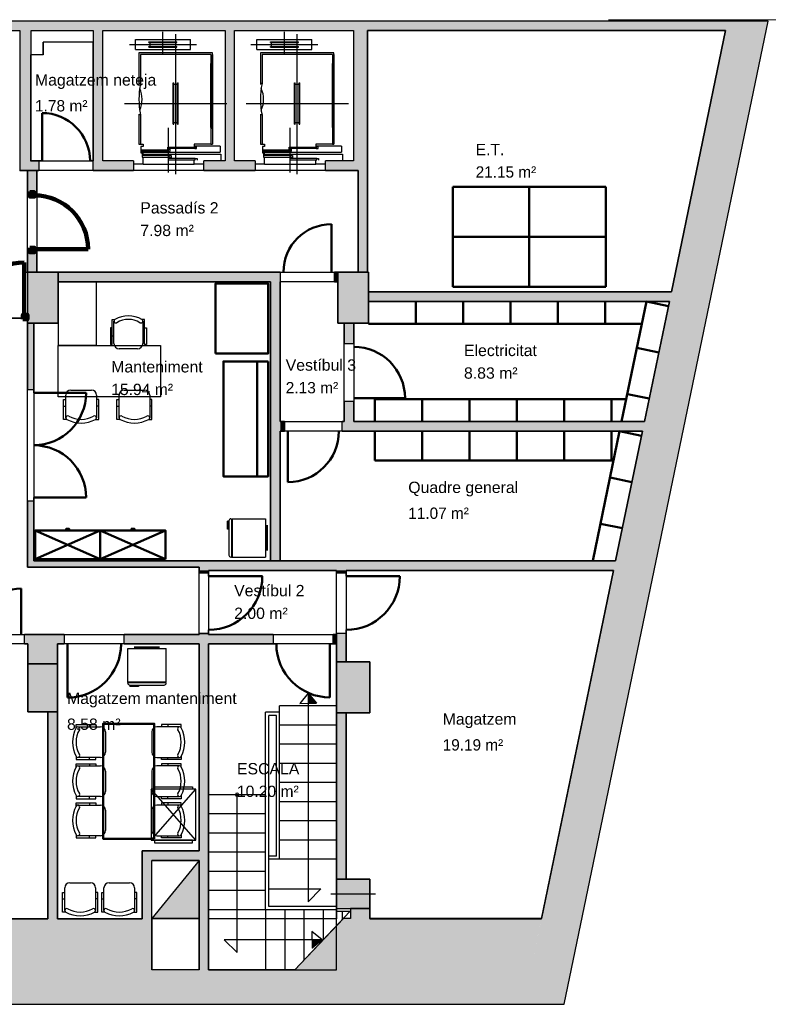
# Model space of a CAD drawing. Header units: metres. Extents: x -1 to 438, y -6 to 31.
# Tile 5 of 6: x 416 to 427, y 13 to 28. Entities that reach past the tile are written whole.
import ezdxf

# ---------------------------------------------------------------- set-up
doc = ezdxf.new("R2010")
doc.units = ezdxf.units.M
doc.linetypes.add('CONTINUA', pattern=[0])
doc.linetypes.add('VERDECKT', pattern=[9.525, 6.35, -3.175])
for name, color, linetype, lineweight in [('3D PS-1 MUR', 7, 'CONTINUA', 25), ('3D PS-1 MUR NOU', 7, 'CONTINUA', 25), ('3D PS-1 PILAR', 7, 'CONTINUA', 25), ('PS-1  LOCALS', 7, 'CONTINUA', 25), ('PS-1 ESCALES 2D', 7, 'CONTINUA', 25), ('PS-1 MOBLES', 7, 'CONTINUA', 25)]:
    doc.layers.add(name, color=color, linetype=linetype, lineweight=lineweight)
doc.styles.add('ARIAL', font='arial.ttf')

# ---------------------------------------------------------------- blocks, each defined once
blk = doc.blocks.new('OBJETO_COMPLEJO_1')
at = {"layer": 'PS-1 ESCALES 2D', "color": 7, "lineweight": 25, "transparency": 33554687}
for start, end in [(90, 270), (270, 90)]:
    blk.add_arc((419.176, 16.121), 0.025, start, end, dxfattribs=at)

msp = doc.modelspace()

# ---------------------------------------------------------------- hatches: boundary and pattern name
at = {"layer": '3D PS-1 MUR', "linetype": 'CONTINUA', "lineweight": 18, "true_color": 0xa0a0a0, "transparency": 33554687}
for points in [[(426.846, 28.23), (403.259, 28.23), (403.259, 28.08), (426.815, 28.08)], [(424.29, 12.841), (427.479, 28.23), (426.846, 28.23), (425.095, 19.781), (425.095, 19.781), (425.064, 19.631), (425.064, 19.631), (423.657, 12.841)], [(415.777, 28.08), (415.777, 26.041), (415.957, 26.041), (415.957, 28.08)], [(417.076, 26.041), (417.076, 28.08), (416.926, 28.08), (416.926, 26.041)], [(419.137, 26.041), (419.137, 28.08), (418.987, 28.08), (418.987, 26.041)], [(421.217, 26.041), (421.217, 28.08), (420.997, 28.08), (420.997, 26.041)], [(416.076, 25.891), (416.076, 26.041), (415.777, 26.041), (415.777, 25.891)], [(416.926, 25.891), (417.556, 25.891), (417.556, 26.041), (416.926, 26.041)], [(418.656, 25.891), (419.458, 25.891), (419.458, 26.041), (418.656, 26.041)], [(420.557, 25.891), (421.217, 25.891), (421.217, 26.041), (420.557, 26.041)], [(421.217, 24.301), (421.217, 25.891), (421.067, 25.891), (421.067, 24.301)], [(419.851, 24.301), (416.376, 24.301), (416.376, 24.151), (419.851, 24.151)], [(420.751, 24.301), (420.701, 24.301), (420.701, 24.151), (420.751, 24.151)], [(419.851, 19.781), (419.851, 24.151), (419.701, 24.151), (419.701, 19.781)], [(421.231, 23.841), (425.936, 23.841), (425.967, 23.991), (421.231, 23.991)], [(415.996, 22.46), (415.996, 23.501), (415.896, 23.501), (415.896, 22.46)], [(420.852, 23.501), (420.852, 23.18), (421.002, 23.18), (421.002, 23.501)], [(421.002, 21.961), (421.002, 22.28), (420.852, 22.28), (420.852, 21.961)], [(419.851, 21.811), (419.919, 21.811), (419.919, 21.961), (419.851, 21.961)], [(425.547, 21.961), (420.818, 21.961), (420.818, 21.811), (425.516, 21.811)], [(415.996, 19.681), (415.996, 20.721), (415.896, 20.721), (415.896, 19.681)], [(418.582, 19.781), (415.996, 19.781), (415.996, 19.681), (418.582, 19.681)], [(425.095, 19.781), (418.582, 19.781), (418.582, 19.631), (425.064, 19.631)], [(418.581, 19.631), (418.581, 19.59), (418.731, 19.59), (418.731, 19.631)], [(420.731, 19.631), (420.731, 19.591), (420.881, 19.591), (420.881, 19.631)], [(418.731, 18.651), (418.581, 18.651), (418.581, 18.631), (418.731, 18.631)], [(420.731, 18.481), (420.731, 18.201), (420.881, 18.201), (420.881, 18.651), (420.731, 18.651), (420.731, 18.631), (420.746, 18.631), (420.746, 18.481)], [(416.472, 18.631), (415.851, 18.631), (415.851, 18.481), (416.472, 18.481)], [(419.739, 18.631), (417.412, 18.631), (417.412, 18.481), (419.739, 18.481)], [(420.746, 18.631), (420.677, 18.631), (420.677, 18.481), (420.746, 18.481)], [(416.366, 18.17), (416.366, 18.481), (415.906, 18.481), (415.906, 18.17)], [(418.581, 18.481), (418.581, 13.381), (418.731, 13.381), (418.731, 18.481)], [(416.366, 14.181), (416.366, 17.42), (416.216, 17.42), (416.216, 14.181)], [(420.731, 17.401), (420.731, 14.801), (420.881, 14.801), (420.881, 17.401)], [(418.581, 15.241), (417.691, 15.241), (417.691, 15.091), (418.581, 15.091)], [(417.691, 15.091), (417.691, 13.381), (417.841, 13.381), (417.841, 15.091)], [(420.951, 14.341), (420.951, 14.185), (421.251, 14.185), (421.251, 14.341)], [(400.756, 12.841), (417.691, 12.841), (417.691, 14.181), (400.756, 14.181)], [(420.079, 13.381), (423.769, 13.381), (423.935, 14.185), (420.838, 14.185)], [(417.691, 12.841), (423.657, 12.841), (423.769, 13.381), (417.691, 13.381)]]:
    msp.add_hatch(color=253, dxfattribs=at).paths.add_polyline_path(points)
at = {"layer": '3D PS-1 MUR NOU', "linetype": 'CONTINUA', "lineweight": 18, "transparency": 33554687}
for points in [[(415.896, 25.891), (415.896, 25.552), (416.046, 25.552), (416.046, 25.891)], [(416.046, 24.301), (416.046, 24.612), (415.896, 24.612), (415.896, 24.301)]]:
    msp.add_hatch(color=220, dxfattribs=at).paths.add_polyline_path(points)
at = {"layer": '3D PS-1 PILAR', "linetype": 'CONTINUA', "lineweight": 18, "transparency": 33554687}
for points in [[(415.896, 23.501), (416.376, 23.501), (416.376, 24.301), (415.896, 24.301)], [(420.751, 23.501), (421.231, 23.501), (421.231, 24.301), (420.751, 24.301)], [(420.731, 17.401), (421.251, 17.401), (421.251, 18.201), (420.731, 18.201)], [(415.906, 17.42), (416.366, 17.42), (416.366, 18.17), (415.906, 18.17)], [(420.731, 14.341), (421.251, 14.341), (421.251, 14.801), (420.731, 14.801)]]:
    msp.add_hatch(color=9, dxfattribs=at).paths.add_polyline_path(points)
at = {"layer": 'PS-1 ESCALES 2D', "lineweight": 25, "transparency": 33554687}
msp.add_hatch(color=9, dxfattribs=at).paths.add_polyline_path([(418.581, 14.184), (418.581, 15.091), (417.843, 14.184)])

# ---------------------------------------------------------------- linework, layer by layer
at = {"layer": '3D PS-1 MUR', "color": 7, "linetype": 'CONTINUA', "lineweight": 25, "transparency": 33554687}
for p, q in [((426.846, 28.23), (403.259, 28.23)), ((424.29, 12.841), (427.479, 28.23)), ((427.479, 28.23), (426.846, 28.23)), ((408.093, 28.08), (415.777, 28.08)), ((415.777, 28.08), (415.777, 26.041)), ((415.957, 26.041), (415.957, 28.08)), ((415.957, 28.08), (416.926, 28.08)), ((416.926, 28.08), (416.926, 26.041)), ((417.076, 26.041), (417.076, 28.08)), ((417.076, 28.08), (418.987, 28.08)), ((418.987, 28.08), (418.987, 26.041)), ((419.137, 26.041), (419.137, 28.08)), ((419.137, 28.08), (420.997, 28.08)), ((420.997, 28.08), (420.997, 26.041)), ((421.217, 28.08), (426.815, 28.08)), ((421.217, 26.041), (421.217, 28.08)), ((426.815, 28.08), (425.967, 23.991)), ((415.777, 26.041), (415.777, 25.891)), ((415.777, 25.891), (416.076, 25.891)), ((416.076, 26.041), (415.957, 26.041)), ((416.076, 26.041), (416.076, 25.891)), ((416.126, 26.041), (416.076, 26.041)), ((416.926, 26.041), (416.876, 26.041)), ((416.926, 25.891), (416.926, 26.041)), ((416.926, 25.891), (417.556, 25.891)), ((417.556, 26.041), (417.076, 26.041)), ((417.556, 26.041), (417.556, 25.891)), ((418.656, 25.891), (418.656, 26.041)), ((418.987, 26.041), (418.656, 26.041)), ((418.656, 25.891), (419.458, 25.891)), ((419.458, 26.041), (419.137, 26.041)), ((419.458, 26.041), (419.458, 25.891)), ((420.557, 25.891), (420.557, 26.041)), ((420.997, 26.041), (420.557, 26.041)), ((420.557, 25.891), (421.067, 25.891)), ((421.067, 25.891), (421.067, 24.301)), ((421.217, 25.891), (421.217, 26.041)), ((421.217, 24.301), (421.217, 25.891)), ((419.851, 24.301), (416.376, 24.301)), ((416.376, 24.301), (416.376, 24.151)), ((419.851, 24.301), (419.851, 24.151)), ((419.851, 24.301), (419.901, 24.301)), ((420.651, 24.301), (420.701, 24.301)), ((420.701, 24.151), (420.701, 24.301)), ((420.751, 24.301), (420.701, 24.301)), ((420.751, 24.151), (420.751, 24.301)), ((421.067, 24.301), (421.217, 24.301)), ((416.376, 24.151), (419.701, 24.151)), ((419.701, 24.151), (419.701, 19.781)), ((419.851, 21.961), (419.851, 24.151)), ((420.701, 24.151), (420.751, 24.151)), ((425.967, 23.991), (421.231, 23.991)), ((421.231, 23.991), (421.231, 23.841)), ((421.231, 23.841), (425.936, 23.841)), ((425.936, 23.841), (425.547, 21.961)), ((415.996, 23.501), (415.896, 23.501)), ((415.896, 23.501), (415.896, 22.46)), ((415.996, 22.46), (415.996, 23.501)), ((420.852, 23.501), (420.852, 23.18)), ((421.002, 23.501), (420.852, 23.501)), ((421.002, 23.18), (421.002, 23.501)), ((421.002, 23.18), (420.852, 23.18)), ((421.002, 23.18), (421.002, 23.13)), ((415.996, 22.46), (415.896, 22.46)), ((415.996, 22.41), (415.996, 22.46)), ((420.852, 22.28), (421.002, 22.28)), ((420.852, 22.28), (420.852, 21.961)), ((421.002, 22.33), (421.002, 22.28)), ((421.002, 21.961), (421.002, 22.28)), ((419.919, 21.961), (419.851, 21.961)), ((419.919, 21.961), (419.919, 21.811)), ((420.818, 21.811), (420.818, 21.961)), ((420.852, 21.961), (420.818, 21.961)), ((425.547, 21.961), (421.002, 21.961)), ((419.851, 21.811), (419.919, 21.811)), ((419.851, 19.781), (419.851, 21.811)), ((419.969, 21.811), (419.919, 21.811)), ((420.818, 21.811), (420.768, 21.811)), ((420.818, 21.811), (425.516, 21.811)), ((425.516, 21.811), (425.095, 19.781)), ((415.996, 21.59), (415.996, 21.591)), ((415.896, 20.721), (415.996, 20.721)), ((415.896, 20.721), (415.896, 19.681)), ((415.996, 20.721), (415.996, 20.771)), ((415.996, 19.781), (415.996, 20.721)), ((418.582, 19.781), (415.996, 19.781)), ((425.095, 19.781), (418.582, 19.781)), ((419.701, 19.781), (419.851, 19.781)), ((415.896, 19.681), (415.996, 19.681)), ((415.996, 19.681), (418.582, 19.681)), ((418.581, 19.631), (418.581, 19.59)), ((418.582, 19.631), (418.581, 19.631)), ((418.731, 19.59), (418.581, 19.59)), ((418.582, 19.681), (418.582, 19.631)), ((418.731, 19.631), (420.731, 19.631)), ((418.731, 19.59), (418.731, 19.631)), ((418.731, 19.54), (418.731, 19.59)), ((420.731, 19.631), (420.731, 19.591)), ((420.881, 19.591), (420.731, 19.591)), ((420.881, 19.631), (425.064, 19.631)), ((420.881, 19.591), (420.881, 19.631)), ((420.881, 19.541), (420.881, 19.591)), ((425.064, 19.631), (423.935, 14.185)), ((418.581, 18.651), (418.731, 18.651)), ((418.581, 18.651), (418.581, 18.631)), ((418.731, 18.651), (418.731, 18.701)), ((418.731, 18.631), (418.731, 18.651)), ((420.731, 18.651), (420.881, 18.651)), ((420.731, 18.651), (420.731, 18.631)), ((420.881, 18.651), (420.881, 18.701)), ((420.881, 18.201), (420.881, 18.651)), ((415.801, 18.631), (415.851, 18.631)), ((415.851, 18.481), (415.851, 18.631)), ((416.472, 18.631), (415.851, 18.631)), ((416.472, 18.631), (416.472, 18.481)), ((417.412, 18.481), (417.412, 18.631)), ((418.581, 18.631), (417.412, 18.631)), ((419.739, 18.631), (418.731, 18.631)), ((419.739, 18.631), (419.739, 18.481)), ((420.677, 18.481), (420.677, 18.631)), ((420.731, 18.631), (420.677, 18.631)), ((415.851, 18.481), (415.906, 18.481)), ((415.906, 18.481), (415.906, 18.17)), ((416.366, 18.481), (416.472, 18.481)), ((416.366, 18.17), (416.366, 18.481)), ((416.522, 18.481), (416.472, 18.481)), ((417.412, 18.481), (417.362, 18.481)), ((417.412, 18.481), (418.581, 18.481)), ((418.581, 18.481), (418.581, 15.241)), ((418.731, 18.481), (419.739, 18.481)), ((418.731, 13.381), (418.731, 18.481)), ((419.739, 18.481), (419.789, 18.481)), ((420.627, 18.481), (420.677, 18.481)), ((420.677, 18.481), (420.731, 18.481)), ((420.731, 18.481), (420.731, 18.201)), ((420.731, 18.201), (420.881, 18.201)), ((415.906, 18.17), (416.366, 18.17)), ((416.366, 17.42), (416.216, 17.42)), ((416.216, 17.42), (416.216, 14.181)), ((416.366, 14.181), (416.366, 17.42)), ((420.731, 17.401), (420.731, 14.801)), ((420.881, 17.401), (420.731, 17.401)), ((420.881, 14.801), (420.881, 17.401)), ((418.581, 15.241), (417.691, 15.241)), ((417.691, 15.241), (417.691, 15.091)), ((417.691, 15.091), (417.691, 14.181)), ((417.841, 15.091), (418.581, 15.091)), ((417.841, 13.381), (417.841, 15.091)), ((418.581, 15.091), (418.581, 13.381)), ((420.731, 14.801), (420.881, 14.801)), ((420.951, 14.341), (420.951, 14.185)), ((421.251, 14.341), (420.951, 14.341)), ((421.251, 14.185), (421.251, 14.341)), ((416.216, 14.181), (410.653, 14.181)), ((417.691, 14.181), (416.366, 14.181)), ((420.838, 14.185), (420.079, 13.381)), ((420.951, 14.185), (420.838, 14.185)), ((423.935, 14.185), (421.251, 14.185)), ((418.581, 13.381), (417.841, 13.381)), ((420.079, 13.381), (418.731, 13.381)), ((400.756, 12.841), (417.691, 12.841)), ((417.691, 12.841), (423.657, 12.841)), ((423.657, 12.841), (424.29, 12.841))]:
    msp.add_line(p, q, dxfattribs=at)
at = {"layer": '3D PS-1 MUR', "color": 202, "linetype": 'CONTINUA', "lineweight": 50, "transparency": 33554687}
for p, q in [((416.126, 26.041), (416.126, 26.791)), ((420.651, 24.301), (420.651, 25.051)), ((415.996, 22.41), (416.816, 22.41)), ((421.002, 22.33), (421.802, 22.33)), ((419.969, 21.811), (419.969, 21.011)), ((415.996, 20.771), (416.816, 20.771)), ((418.731, 19.54), (419.571, 19.54)), ((420.881, 19.541), (421.721, 19.541)), ((415.801, 18.631), (415.801, 19.349)), ((416.522, 18.481), (416.522, 17.641)), ((420.627, 18.481), (420.627, 17.643))]:
    msp.add_line(p, q, dxfattribs=at)
for centre, radius, start, end in [((416.126, 26.041), 0.75, 0, 90), ((420.651, 24.301), 0.75, 90, 180), ((421.002, 22.33), 0.8, 0, 90), ((415.996, 22.41), 0.819, 270, 0), ((419.969, 21.811), 0.799, 270, 0), ((415.996, 20.771), 0.819, 0, 90), ((418.731, 19.54), 0.839, 270, 0), ((420.881, 19.541), 0.84, 270, 0), ((415.801, 18.631), 0.718, 90, 180), ((416.522, 18.481), 0.84, 270, 0), ((420.627, 18.481), 0.837, 180, 270)]:
    msp.add_arc(centre, radius, start, end, dxfattribs=at)
at = {"layer": '3D PS-1 MUR NOU', "color": 7, "linetype": 'CONTINUA', "lineweight": 25, "transparency": 33554687}
for p, q in [((415.896, 25.891), (415.896, 25.552)), ((416.046, 25.891), (415.896, 25.891)), ((416.046, 25.552), (416.046, 25.891)), ((416.046, 25.552), (415.896, 25.552)), ((415.896, 24.612), (416.046, 24.612)), ((415.896, 24.612), (415.896, 24.301)), ((416.046, 24.301), (416.046, 24.612)), ((415.896, 24.301), (416.046, 24.301))]:
    msp.add_line(p, q, dxfattribs=at)
at = {"layer": '3D PS-1 MUR NOU', "color": 240, "linetype": 'CONTINUA', "lineweight": 140, "transparency": 33554687}
for p, q in [((416.006, 24.662), (416.846, 24.662)), ((415.846, 23.634), (415.846, 24.452))]:
    msp.add_line(p, q, dxfattribs=at)
for points in [[(415.936, 25.552), (415.936, 25.482), (416.006, 25.482), (416.006, 25.552), (415.936, 25.552)], [(415.936, 24.682), (415.936, 24.612), (416.006, 24.612), (416.006, 24.682), (415.936, 24.682)], [(415.826, 23.564), (415.896, 23.564), (415.896, 23.634), (415.826, 23.634), (415.826, 23.564)]]:
    msp.add_lwpolyline(points, close=True, dxfattribs=at)
for centre, radius, start, end in [((416.006, 24.662), 0.84, 0, 90), ((415.846, 23.634), 0.818, 90, 180)]:
    msp.add_arc(centre, radius, start, end, dxfattribs=at)
at = {"layer": '3D PS-1 PILAR', "color": 7, "linetype": 'CONTINUA', "lineweight": 25, "transparency": 33554687}
for p, q in [((416.376, 24.301), (415.896, 24.301)), ((415.896, 24.301), (415.896, 23.501)), ((416.376, 23.501), (416.376, 24.301)), ((421.231, 24.301), (420.751, 24.301)), ((420.751, 24.301), (420.751, 23.501)), ((421.231, 23.501), (421.231, 24.301)), ((415.896, 23.501), (416.376, 23.501)), ((420.751, 23.501), (421.231, 23.501)), ((421.251, 18.201), (420.731, 18.201)), ((420.731, 18.201), (420.731, 17.401)), ((421.251, 17.401), (421.251, 18.201)), ((416.366, 18.17), (415.906, 18.17)), ((415.906, 18.17), (415.906, 17.42)), ((416.366, 17.42), (416.366, 18.17)), ((415.906, 17.42), (416.366, 17.42)), ((420.731, 17.401), (421.251, 17.401)), ((421.251, 14.801), (420.731, 14.801)), ((420.731, 14.801), (420.731, 14.341)), ((421.251, 14.341), (421.251, 14.801)), ((420.731, 14.341), (421.251, 14.341))]:
    msp.add_line(p, q, dxfattribs=at)
at = {"layer": 'PS-1  LOCALS', "color": 52, "linetype": 'CONTINUA', "lineweight": 13, "transparency": 33554687}
msp.add_line((429.986, 28.252), (424.986, 28.252), dxfattribs=at)
msp.add_line((429.986, 28.252), (424.986, 28.252), dxfattribs=at)
at = {"layer": 'PS-1  LOCALS', "color": 7, "linetype": 'CONTINUA', "lineweight": 25, "transparency": 33554687}
for p, q in [((426.815, 28.08), (421.217, 28.08)), ((421.217, 28.08), (421.217, 24.301)), ((425.967, 23.991), (426.815, 28.08)), ((416.146, 27.901), (416.146, 27.701)), ((416.926, 27.901), (416.146, 27.901)), ((416.926, 26.041), (416.926, 27.901)), ((416.146, 27.701), (415.946, 27.701)), ((415.946, 27.701), (415.946, 26.041)), ((415.896, 25.891), (415.776, 25.891)), ((415.896, 24.301), (415.896, 25.891)), ((415.946, 26.041), (416.926, 26.041)), ((416.046, 25.891), (416.046, 24.301)), ((421.067, 25.891), (416.046, 25.891)), ((421.067, 24.301), (421.067, 25.891)), ((415.846, 23.581), (415.846, 24.301)), ((415.846, 24.301), (415.896, 24.301)), ((416.046, 24.301), (421.067, 24.301)), ((421.217, 24.301), (421.231, 24.301)), ((421.231, 24.301), (421.231, 23.991)), ((419.701, 24.151), (416.376, 24.151)), ((416.376, 24.151), (416.376, 23.501)), ((419.701, 19.781), (419.701, 24.151)), ((420.751, 24.151), (419.851, 24.151)), ((419.851, 24.151), (419.851, 21.961)), ((420.751, 23.501), (420.751, 24.151)), ((421.231, 23.991), (425.967, 23.991)), ((421.231, 23.841), (421.231, 23.501)), ((425.936, 23.841), (421.231, 23.841)), ((425.547, 21.961), (425.936, 23.841)), ((415.896, 23.581), (414.156, 23.581)), ((414.156, 23.581), (415.846, 23.581)), ((415.896, 19.681), (415.896, 23.581)), ((415.996, 23.501), (415.996, 19.781)), ((416.376, 23.501), (415.996, 23.501)), ((420.851, 23.501), (420.751, 23.501)), ((420.851, 21.961), (420.851, 23.501)), ((421.231, 23.501), (421.001, 23.501)), ((421.001, 23.501), (421.001, 21.961)), ((419.851, 21.961), (420.851, 21.961)), ((421.001, 21.961), (425.547, 21.961)), ((425.516, 21.811), (419.851, 21.811)), ((419.851, 21.811), (419.851, 19.781)), ((425.095, 19.781), (425.516, 21.811)), ((415.996, 19.781), (419.701, 19.781)), ((419.851, 19.781), (425.095, 19.781)), ((418.581, 19.681), (415.896, 19.681)), ((418.581, 18.631), (418.581, 19.681)), ((420.731, 19.631), (418.731, 19.631)), ((418.731, 19.631), (418.731, 18.631)), ((420.731, 18.631), (420.731, 19.631)), ((425.064, 19.631), (420.881, 19.631)), ((420.881, 19.631), (420.881, 18.201)), ((423.934, 14.181), (425.064, 19.631)), ((414.156, 18.631), (418.581, 18.631)), ((418.731, 18.631), (420.731, 18.631)), ((415.906, 18.481), (410.963, 18.481)), ((415.906, 17.421), (415.906, 18.481)), ((418.581, 18.481), (416.366, 18.481)), ((416.366, 18.481), (416.366, 14.181)), ((418.581, 15.241), (418.581, 18.481)), ((418.731, 18.481), (418.731, 13.381)), ((420.731, 18.481), (418.731, 18.481)), ((420.731, 13.381), (420.731, 18.481)), ((420.881, 18.201), (421.251, 18.201)), ((421.251, 18.201), (421.251, 17.401)), ((416.216, 17.421), (415.906, 17.421)), ((416.216, 14.181), (416.216, 17.421)), ((421.251, 17.401), (420.881, 17.401)), ((420.881, 17.401), (420.881, 14.801)), ((417.691, 14.181), (417.691, 15.241)), ((417.691, 15.241), (418.581, 15.241)), ((420.881, 14.801), (421.251, 14.801)), ((421.251, 14.801), (421.251, 14.181)), ((410.653, 14.181), (416.216, 14.181)), ((416.366, 14.181), (417.691, 14.181)), ((421.251, 14.181), (423.934, 14.181)), ((418.731, 13.381), (420.731, 13.381))]:
    msp.add_line(p, q, dxfattribs=at)
at = {"layer": 'PS-1 ESCALES 2D', "color": 52, "linetype": 'CONTINUA', "lineweight": 13, "transparency": 33554687}
msp.add_line((429.986, 28.252), (424.986, 28.252), dxfattribs=at)
at = {"layer": 'PS-1 ESCALES 2D', "color": 7, "lineweight": 25, "transparency": 33554687}
for p, q in [((418.016, 27.713), (418.016, 28.061)), ((419.916, 27.713), (419.916, 28.061)), ((416.926, 27.901), (416.146, 27.901)), ((416.146, 27.701), (416.146, 27.901)), ((417.586, 27.783), (417.586, 27.943)), ((417.586, 27.943), (418.446, 27.943)), ((417.796, 27.903), (418.236, 27.903)), ((417.796, 27.893), (417.796, 27.903)), ((418.216, 25.835), (418.216, 28.026)), ((418.236, 27.893), (418.236, 27.903)), ((418.446, 27.783), (418.446, 27.943)), ((419.486, 27.943), (420.346, 27.943)), ((419.486, 27.783), (419.486, 27.943)), ((419.696, 27.893), (419.696, 27.903)), ((419.696, 27.903), (420.136, 27.903)), ((420.116, 25.835), (420.116, 28.026)), ((420.136, 27.893), (420.136, 27.903)), ((420.346, 27.783), (420.346, 27.943)), ((417.491, 27.863), (418.541, 27.863)), ((417.586, 27.783), (418.446, 27.783)), ((417.796, 27.893), (418.236, 27.893)), ((417.796, 27.823), (417.796, 27.833)), ((417.796, 27.833), (418.236, 27.833)), ((417.796, 27.823), (418.236, 27.823)), ((417.816, 27.833), (417.816, 27.893)), ((418.216, 27.833), (418.216, 27.893)), ((418.236, 27.823), (418.236, 27.833)), ((419.391, 27.863), (420.441, 27.863)), ((419.486, 27.783), (420.346, 27.783)), ((419.696, 27.893), (420.136, 27.893)), ((419.696, 27.833), (420.136, 27.833)), ((419.696, 27.823), (419.696, 27.833)), ((419.696, 27.823), (420.136, 27.823)), ((419.716, 27.833), (419.716, 27.893)), ((420.116, 27.833), (420.116, 27.893)), ((420.136, 27.823), (420.136, 27.833)), ((416.146, 27.701), (415.946, 27.701)), ((418.791, 27.731), (417.641, 27.731)), ((417.641, 27.731), (417.641, 27.239)), ((418.766, 27.706), (417.666, 27.706)), ((417.666, 27.706), (417.666, 27.251)), ((418.766, 27.706), (418.766, 26.306)), ((418.791, 26.541), (418.791, 27.731)), ((418.791, 27.706), (418.791, 26.306)), ((419.541, 27.731), (419.541, 27.239)), ((420.691, 27.731), (419.541, 27.731)), ((419.566, 27.706), (419.566, 27.251)), ((420.666, 27.706), (419.566, 27.706)), ((420.666, 27.706), (420.666, 26.306)), ((420.691, 26.541), (420.691, 27.731)), ((420.691, 27.706), (420.691, 26.306)), ((418.766, 26.566), (418.766, 27.566)), ((420.666, 26.566), (420.666, 27.566)), ((417.666, 27.251), (417.641, 27.251)), ((418.176, 27.266), (418.186, 27.266)), ((418.176, 26.616), (418.176, 27.266)), ((418.186, 26.616), (418.186, 27.266)), ((418.186, 27.241), (418.246, 27.241)), ((418.246, 27.266), (418.256, 27.266)), ((418.246, 26.616), (418.246, 27.266)), ((418.256, 26.616), (418.256, 27.266)), ((419.566, 27.251), (419.541, 27.251)), ((420.076, 26.616), (420.076, 27.266)), ((420.076, 27.266), (420.086, 27.266)), ((420.086, 26.616), (420.086, 27.266)), ((420.086, 27.241), (420.146, 27.241)), ((420.146, 26.616), (420.146, 27.266)), ((420.146, 27.266), (420.156, 27.266)), ((420.156, 26.616), (420.156, 27.266)), ((417.416, 26.941), (419.016, 26.941)), ((419.316, 26.941), (420.916, 26.941)), ((417.641, 26.775), (417.641, 26.306)), ((417.666, 26.761), (417.641, 26.761)), ((417.666, 26.761), (417.666, 26.306)), ((419.541, 26.775), (419.541, 26.306)), ((419.566, 26.761), (419.541, 26.761)), ((419.566, 26.761), (419.566, 26.306)), ((418.106, 25.862), (418.106, 26.56)), ((418.176, 26.616), (418.186, 26.616)), ((418.186, 26.641), (418.246, 26.641)), ((418.246, 26.616), (418.256, 26.616)), ((420.006, 25.862), (420.006, 26.56)), ((420.076, 26.616), (420.086, 26.616)), ((420.086, 26.641), (420.146, 26.641)), ((420.146, 26.616), (420.156, 26.616)), ((417.641, 26.306), (417.706, 26.306)), ((418.513, 26.237), (418.091, 26.237)), ((418.911, 26.27), (418.506, 26.27)), ((418.766, 26.306), (418.791, 26.306)), ((418.911, 26.27), (418.911, 26.176)), ((419.541, 26.306), (419.606, 26.306)), ((420.413, 26.237), (419.991, 26.237)), ((420.811, 26.27), (420.406, 26.27)), ((420.666, 26.306), (420.691, 26.306)), ((420.811, 26.27), (420.811, 26.176)), ((417.671, 26.176), (418.911, 26.176)), ((418.099, 26.192), (417.677, 26.192)), ((418.113, 26.124), (417.691, 26.124)), ((417.706, 26.051), (417.706, 26.102)), ((417.706, 25.991), (417.706, 26.051)), ((418.521, 26.079), (418.099, 26.079)), ((418.506, 25.991), (418.506, 26.051)), ((419.571, 26.176), (420.811, 26.176)), ((419.999, 26.192), (419.577, 26.192)), ((420.013, 26.124), (419.591, 26.124)), ((419.606, 26.051), (419.606, 26.102)), ((419.606, 25.991), (419.606, 26.051)), ((420.421, 26.079), (419.999, 26.079)), ((420.406, 25.991), (420.406, 26.051)), ((417.706, 25.991), (417.556, 25.991)), ((417.706, 25.991), (418.506, 25.991)), ((418.656, 25.991), (418.506, 25.991)), ((419.606, 25.991), (419.456, 25.991)), ((419.606, 25.991), (420.406, 25.991)), ((420.556, 25.991), (420.406, 25.991)), ((425.936, 23.841), (421.231, 23.841)), ((420.285, 17.711), (420.157, 17.55)), ((420.285, 17.711), (420.416, 17.552)), ((420.286, 17.71), (420.286, 14.446)), ((419.841, 15.111), (419.841, 17.511)), ((420.731, 17.511), (419.841, 17.511)), ((420.157, 17.55), (420.416, 17.552)), ((419.621, 14.321), (419.621, 17.411)), ((419.841, 17.411), (419.621, 17.411)), ((419.671, 14.371), (419.671, 17.361)), ((419.791, 17.361), (419.671, 17.361)), ((419.791, 15.161), (419.791, 17.361)), ((420.731, 17.211), (419.841, 17.211)), ((420.731, 16.911), (419.841, 16.911)), ((420.731, 16.611), (419.841, 16.611)), ((417.832, 15.409), (418.531, 16.206)), ((418.531, 15.409), (417.832, 16.206)), ((420.731, 16.311), (419.841, 16.311)), ((419.621, 16.121), (418.731, 16.121)), ((419.176, 13.651), (419.176, 16.121)), ((420.731, 16.011), (419.841, 16.011)), ((419.621, 15.821), (418.731, 15.821)), ((420.731, 15.711), (419.841, 15.711)), ((419.621, 15.521), (418.731, 15.521)), ((420.731, 15.411), (419.841, 15.411)), ((419.621, 15.221), (418.731, 15.221)), ((419.791, 15.161), (419.671, 15.161)), ((420.731, 15.111), (419.671, 15.111)), ((418.581, 15.091), (417.841, 15.091)), ((417.841, 14.181), (417.841, 15.091)), ((418.581, 15.091), (417.843, 14.184)), ((418.581, 14.181), (418.581, 15.091)), ((419.621, 14.921), (418.731, 14.921)), ((419.671, 14.646), (420.486, 14.646)), ((420.486, 14.646), (420.286, 14.446)), ((419.621, 14.621), (418.731, 14.621)), ((420.641, 14.571), (421.341, 14.571)), ((420.731, 14.371), (419.671, 14.371)), ((420.731, 14.341), (420.731, 14.291)), ((418.581, 14.181), (417.841, 14.181)), ((418.581, 14.184), (417.843, 14.184)), ((419.621, 14.321), (418.731, 14.321)), ((420.731, 14.181), (418.731, 14.181)), ((420.731, 14.321), (419.621, 14.321)), ((419.621, 14.321), (419.621, 13.381)), ((419.921, 14.321), (419.921, 13.381)), ((420.937, 14.291), (420.079, 13.381)), ((420.221, 14.321), (420.221, 13.532)), ((420.521, 14.321), (420.521, 13.85)), ((420.731, 14.291), (420.731, 14.181)), ((420.937, 14.291), (420.731, 14.291)), ((420.821, 14.291), (420.821, 14.168)), ((420.346, 13.981), (420.348, 13.721)), ((420.507, 13.852), (420.346, 13.981)), ((420.506, 13.851), (418.976, 13.851)), ((419.176, 13.651), (418.976, 13.851)), ((420.507, 13.852), (420.348, 13.721))]:
    msp.add_line(p, q, dxfattribs=at)
at = {"layer": 'PS-1 ESCALES 2D', "color": 202, "linetype": 'VERDECKT', "lineweight": 50, "transparency": 33554687}
for p, q in [((424.942, 25.638), (422.552, 25.638)), ((422.552, 24.068), (422.552, 25.638)), ((423.743, 24.068), (423.743, 25.638)), ((424.942, 24.068), (424.942, 25.638)), ((424.942, 24.853), (422.552, 24.853)), ((422.552, 24.068), (424.942, 24.068))]:
    msp.add_line(p, q, dxfattribs=at)
at = {"layer": 'PS-1 ESCALES 2D', "color": 22, "linetype": 'CONTINUA', "lineweight": 25, "transparency": 33554687}
for p, q in [((417.843, 14.184), (417.843, 13.387)), ((418.581, 13.387), (418.581, 14.184)), ((417.843, 13.387), (418.581, 13.387))]:
    msp.add_line(p, q, dxfattribs=at)
at = {"layer": 'PS-1 ESCALES 2D', "color": 7, "lineweight": 25, "transparency": 33554687}
for points in [[(417.666, 26.306), (417.706, 26.306), (417.706, 26.265), (417.671, 26.265), (417.671, 26.169), (417.711, 26.169)], [(417.707, 26.175), (417.677, 26.175), (417.677, 26.214), (418.099, 26.214), (418.099, 26.192), (418.129, 26.192), (418.129, 26.229), (418.109, 26.229)], [(418.121, 26.22), (418.091, 26.22), (418.091, 26.259), (418.513, 26.259), (418.513, 26.237), (418.543, 26.237), (418.543, 26.274), (418.523, 26.274)], [(418.766, 26.306), (418.506, 26.306), (418.506, 26.265), (418.536, 26.265)], [(419.566, 26.306), (419.606, 26.306), (419.606, 26.265), (419.571, 26.265), (419.571, 26.169), (419.611, 26.169)], [(419.607, 26.175), (419.577, 26.175), (419.577, 26.214), (419.999, 26.214), (419.999, 26.192), (420.029, 26.192), (420.029, 26.229), (420.009, 26.229)], [(420.021, 26.22), (419.991, 26.22), (419.991, 26.259), (420.413, 26.259), (420.413, 26.237), (420.443, 26.237), (420.443, 26.274), (420.423, 26.274)], [(420.666, 26.306), (420.406, 26.306), (420.406, 26.265), (420.436, 26.265)], [(417.684, 26.146), (418.924, 26.146), (418.924, 26.051)], [(417.721, 26.141), (417.691, 26.141), (417.691, 26.102), (418.113, 26.102), (418.113, 26.124), (418.143, 26.124), (418.143, 26.087), (418.123, 26.087)], [(418.129, 26.096), (418.099, 26.096), (418.099, 26.057), (418.521, 26.057), (418.521, 26.079), (418.551, 26.079), (418.551, 26.051)], [(419.584, 26.146), (420.824, 26.146), (420.824, 26.051)], [(419.621, 26.141), (419.591, 26.141), (419.591, 26.102), (420.013, 26.102), (420.013, 26.124), (420.043, 26.124), (420.043, 26.087), (420.023, 26.087)], [(420.029, 26.096), (419.999, 26.096), (419.999, 26.057), (420.421, 26.057), (420.421, 26.079), (420.451, 26.079), (420.451, 26.051)]]:
    msp.add_lwpolyline(points, dxfattribs=at)
for points in [[(417.832, 16.206), (417.832, 15.409), (418.531, 15.409), (418.531, 16.206), (417.832, 16.206)], [(417.887, 16.206), (417.887, 16.247), (418.478, 16.247), (418.478, 16.206), (417.887, 16.206)], [(417.887, 15.409), (417.887, 15.369), (418.478, 15.369), (418.478, 15.409), (417.887, 15.409)]]:
    msp.add_lwpolyline(points, close=True, dxfattribs=at)
for centre, radius, start, end in [((418.854, 27.006), 1.213, 168.3473, 191.6527), ((417.292, 27.006), 0.399, 334.7815, 25.2185), ((420.754, 27.006), 1.213, 168.3473, 191.6527), ((419.192, 27.006), 0.399, 334.7815, 25.2185), ((412.163, 17.372), 8.139, 1.2603, 2.2995), ((412.163, 17.372), 8.149, 1.2593, 2.2068), ((412.163, 17.372), 8.159, 1.2583, 2.1144), ((412.163, 17.372), 8.169, 1.2573, 2.0224), ((412.163, 17.372), 8.179, 1.2563, 1.9309), ((412.163, 17.372), 8.189, 1.2553, 1.8398), ((412.163, 17.372), 8.199, 1.2542, 1.7491), ((412.163, 17.372), 8.209, 1.2532, 1.6588), ((412.163, 17.372), 8.219, 1.2522, 1.5689), ((412.163, 17.372), 8.229, 1.2512, 1.4794), ((412.163, 17.372), 8.239, 1.2502, 1.3903), ((412.163, 17.372), 8.249, 1.2492, 1.3016), ((420.168, 21.974), 8.139, 271.2603, 272.2995), ((420.168, 21.974), 8.149, 271.2593, 272.2068), ((420.168, 21.974), 8.159, 271.2583, 272.1144), ((420.168, 21.974), 8.169, 271.2573, 272.0224), ((420.168, 21.974), 8.179, 271.2563, 271.9309), ((420.168, 21.974), 8.189, 271.2553, 271.8398), ((420.168, 21.974), 8.199, 271.2542, 271.7491), ((420.168, 21.974), 8.209, 271.2532, 271.6588), ((420.168, 21.974), 8.219, 271.2522, 271.5689), ((420.168, 21.974), 8.229, 271.2512, 271.4794), ((420.168, 21.974), 8.239, 271.2502, 271.3903), ((420.168, 21.974), 8.249, 271.2492, 271.3016)]:
    msp.add_arc(centre, radius, start, end, dxfattribs=at)
at = {"layer": 'PS-1 MOBLES', "lineweight": 50, "transparency": 33554687}
for p, q in [((421.971, 23.501), (421.971, 23.841)), ((422.711, 23.501), (422.711, 23.841)), ((423.451, 23.501), (423.451, 23.841)), ((424.191, 23.501), (424.191, 23.841)), ((424.931, 23.501), (424.931, 23.841)), ((425.189, 21.961), (425.579, 23.841)), ((425.579, 23.841), (425.922, 23.77)), ((425.506, 23.491), (421.231, 23.491)), ((425.429, 23.116), (425.771, 23.045)), ((419.491, 22.902), (419.491, 21.102)), ((425.279, 22.392), (425.621, 22.321)), ((421.331, 22.311), (425.262, 22.311)), ((421.331, 21.961), (421.331, 22.311)), ((422.071, 21.961), (422.071, 22.311)), ((422.811, 21.961), (422.811, 22.311)), ((423.551, 21.961), (423.551, 22.311)), ((424.291, 21.961), (424.291, 22.311)), ((425.031, 21.961), (425.031, 22.311)), ((421.331, 21.351), (421.331, 21.811)), ((422.071, 21.351), (422.071, 21.811)), ((422.811, 21.351), (422.811, 21.811)), ((423.551, 21.351), (423.551, 21.811)), ((424.291, 21.351), (424.291, 21.811)), ((424.738, 19.781), (425.158, 21.811)), ((425.031, 21.351), (425.031, 21.811)), ((425.158, 21.811), (425.501, 21.74)), ((421.331, 21.351), (425.063, 21.351)), ((425.008, 21.086), (425.351, 21.015)), ((424.858, 20.362), (425.201, 20.291)), ((416.017, 20.256), (417.037, 19.806)), ((417.037, 20.256), (416.017, 19.806)), ((417.037, 19.806), (418.057, 20.256)), ((418.057, 19.806), (417.037, 20.256))]:
    msp.add_line(p, q, dxfattribs=at)
at = {"layer": 'PS-1 MOBLES', "color": 180, "transparency": 33554687}
for p, q in [((417.251, 23.181), (417.251, 23.534)), ((417.701, 23.534), (417.701, 23.181)), ((417.225, 23.301), (417.251, 23.301)), ((417.728, 23.301), (417.701, 23.301)), ((416.976, 23.151), (416.376, 23.151)), ((417.621, 23.101), (417.331, 23.101)), ((419.047, 20.405), (419.026, 20.405)), ((419.026, 20.275), (419.026, 20.405)), ((419.031, 20.399), (419.031, 20.281)), ((419.047, 20.399), (419.031, 20.399)), ((419.047, 20.408), (419.047, 19.871)), ((419.079, 20.439), (419.087, 20.439)), ((419.087, 20.439), (419.087, 19.839)), ((419.087, 20.433), (419.097, 20.433)), ((419.097, 20.439), (419.622, 20.439)), ((419.097, 20.439), (419.097, 19.839)), ((419.622, 20.439), (419.622, 19.839)), ((419.047, 20.275), (419.026, 20.275)), ((419.047, 20.281), (419.031, 20.281)), ((419.639, 20.34), (419.639, 19.941)), ((419.648, 20.34), (419.648, 19.941)), ((419.079, 19.839), (419.087, 19.839)), ((419.087, 19.845), (419.097, 19.845)), ((419.097, 19.839), (419.622, 19.839)), ((417.467, 17.887), (417.467, 18.412)), ((417.467, 18.412), (418.067, 18.412)), ((417.567, 18.438), (417.965, 18.438)), ((417.567, 18.429), (417.965, 18.429)), ((418.067, 17.887), (418.067, 18.412)), ((417.467, 17.887), (418.067, 17.887)), ((417.467, 17.877), (418.067, 17.877)), ((417.467, 17.869), (417.467, 17.877)), ((417.473, 17.877), (417.473, 17.887)), ((418.061, 17.877), (418.061, 17.887)), ((418.067, 17.869), (418.067, 17.877)), ((417.499, 17.837), (418.036, 17.837)), ((417.501, 17.837), (417.501, 17.815)), ((417.632, 17.815), (417.501, 17.815)), ((417.507, 17.837), (417.507, 17.821)), ((417.507, 17.821), (417.626, 17.821)), ((417.626, 17.837), (417.626, 17.821)), ((417.632, 17.837), (417.632, 17.815))]:
    msp.add_line(p, q, dxfattribs=at)
at = {"layer": 'PS-1 MOBLES', "color": 180, "linetype": 'CONTINUA', "transparency": 33554687}
for p, q in [((416.498, 22.021), (416.498, 22.375)), ((416.578, 22.455), (416.898, 22.455)), ((416.978, 22.375), (416.978, 22.021)), ((417.33, 22.021), (417.33, 22.375)), ((417.41, 22.455), (417.73, 22.455)), ((417.81, 22.375), (417.81, 22.021)), ((416.463, 22.205), (416.498, 22.205)), ((417.013, 22.205), (416.978, 22.205)), ((417.008, 22.305), (416.983, 22.305)), ((417.295, 22.205), (417.33, 22.205)), ((417.845, 22.205), (417.81, 22.205)), ((417.84, 22.305), (417.815, 22.305)), ((416.685, 17.185), (417.038, 17.185)), ((416.868, 17.22), (416.868, 17.185)), ((418.276, 17.185), (417.923, 17.185)), ((418.093, 17.22), (418.093, 17.185)), ((417.118, 17.105), (417.118, 16.785)), ((417.843, 17.105), (417.843, 16.785)), ((417.038, 16.705), (416.685, 16.705)), ((416.868, 16.67), (416.868, 16.705)), ((416.968, 16.675), (416.968, 16.7)), ((417.923, 16.705), (418.276, 16.705)), ((417.993, 16.675), (417.993, 16.7)), ((418.093, 16.67), (418.093, 16.705)), ((416.685, 16.572), (417.038, 16.572)), ((416.868, 16.607), (416.868, 16.572)), ((417.118, 16.492), (417.118, 16.172)), ((417.843, 16.492), (417.843, 16.172)), ((418.276, 16.572), (417.923, 16.572)), ((418.093, 16.607), (418.093, 16.572)), ((417.038, 16.092), (416.685, 16.092)), ((416.868, 16.057), (416.868, 16.092)), ((416.968, 16.062), (416.968, 16.087)), ((417.923, 16.092), (418.276, 16.092)), ((417.993, 16.062), (417.993, 16.087)), ((418.093, 16.057), (418.093, 16.092)), ((416.685, 15.96), (417.038, 15.96)), ((416.868, 15.995), (416.868, 15.96)), ((417.118, 15.88), (417.118, 15.56)), ((417.843, 15.88), (417.843, 15.56)), ((418.276, 15.96), (417.923, 15.96)), ((418.093, 15.995), (418.093, 15.96)), ((417.038, 15.48), (416.685, 15.48)), ((416.868, 15.445), (416.868, 15.48)), ((416.968, 15.45), (416.968, 15.475)), ((417.923, 15.48), (418.276, 15.48)), ((417.993, 15.45), (417.993, 15.475)), ((418.093, 15.445), (418.093, 15.48)), ((416.482, 14.31), (416.482, 14.663)), ((416.562, 14.743), (416.882, 14.743)), ((416.962, 14.663), (416.962, 14.31)), ((417.094, 14.31), (417.094, 14.663)), ((417.174, 14.743), (417.494, 14.743)), ((417.574, 14.663), (417.574, 14.31)), ((416.447, 14.493), (416.482, 14.493)), ((416.997, 14.493), (416.962, 14.493)), ((416.992, 14.593), (416.967, 14.593)), ((417.059, 14.493), (417.094, 14.493)), ((417.609, 14.493), (417.574, 14.493)), ((417.604, 14.593), (417.579, 14.593))]:
    msp.add_line(p, q, dxfattribs=at)
at = {"layer": 'PS-1 MOBLES', "color": 180, "transparency": 33554687}
for points in [[(416.976, 24.151), (416.376, 24.151), (416.376, 23.151), (416.976, 23.151), (416.976, 24.151)], [(416.376, 23.151), (417.976, 23.151), (417.976, 22.351), (416.376, 22.351), (416.376, 23.151)]]:
    msp.add_lwpolyline(points, close=True, dxfattribs=at)
at = {"layer": 'PS-1 MOBLES', "lineweight": 50, "transparency": 33554687}
for points in [[(418.841, 23.025), (419.661, 23.025), (419.661, 24.125), (418.841, 24.125), (418.841, 23.025)], [(419.661, 22.902), (418.961, 22.902), (418.961, 21.102), (419.661, 21.102), (419.661, 22.902)], [(417.037, 19.806), (416.017, 19.806), (416.017, 20.256), (417.037, 20.256), (417.037, 19.806)], [(416.527, 20.256), (416.552, 20.281), (416.502, 20.281), (416.527, 20.256)], [(418.057, 19.806), (417.037, 19.806), (417.037, 20.256), (418.057, 20.256), (418.057, 19.806)], [(417.547, 20.256), (417.572, 20.281), (417.522, 20.281), (417.547, 20.256)], [(417.88, 15.432), (417.88, 17.232), (417.08, 17.232), (417.08, 15.432), (417.88, 15.432)]]:
    msp.add_lwpolyline(points, close=True, dxfattribs=at)
at = {"layer": 'PS-1 MOBLES', "color": 180, "transparency": 33554687}
for points in [[(417.225, 23.429), (417.194, 23.429), (417.194, 23.169), (417.225, 23.169), (417.225, 23.559), (417.265, 23.559)], [(417.728, 23.429), (417.759, 23.429), (417.759, 23.169), (417.728, 23.169), (417.728, 23.559), (417.688, 23.559)]]:
    msp.add_lwpolyline(points, dxfattribs=at)
at = {"layer": 'PS-1 MOBLES', "color": 180, "linetype": 'CONTINUA', "transparency": 33554687}
for points in [[(416.513, 21.995), (416.463, 21.995), (416.463, 22.205), (416.463, 22.305), (416.498, 22.305)], [(416.962, 21.995), (417.013, 21.995), (417.013, 22.205), (417.013, 22.305), (416.978, 22.305)], [(417.346, 21.995), (417.295, 21.995), (417.295, 22.205), (417.295, 22.305), (417.33, 22.305)], [(417.795, 21.995), (417.845, 21.995), (417.845, 22.205), (417.845, 22.305), (417.81, 22.305)], [(416.658, 17.169), (416.658, 17.22), (416.868, 17.22), (416.968, 17.22), (416.968, 17.185)], [(418.303, 17.169), (418.303, 17.22), (418.093, 17.22), (417.993, 17.22), (417.993, 17.185)], [(416.658, 16.72), (416.658, 16.67), (416.868, 16.67), (416.968, 16.67), (416.968, 16.705)], [(418.303, 16.72), (418.303, 16.67), (418.093, 16.67), (417.993, 16.67), (417.993, 16.705)], [(416.658, 16.557), (416.658, 16.607), (416.868, 16.607), (416.968, 16.607), (416.968, 16.572)], [(418.303, 16.557), (418.303, 16.607), (418.093, 16.607), (417.993, 16.607), (417.993, 16.572)], [(416.658, 16.108), (416.658, 16.057), (416.868, 16.057), (416.968, 16.057), (416.968, 16.092)], [(418.303, 16.108), (418.303, 16.057), (418.093, 16.057), (417.993, 16.057), (417.993, 16.092)], [(416.658, 15.944), (416.658, 15.995), (416.868, 15.995), (416.968, 15.995), (416.968, 15.96)], [(418.303, 15.944), (418.303, 15.995), (418.093, 15.995), (417.993, 15.995), (417.993, 15.96)], [(416.658, 15.495), (416.658, 15.445), (416.868, 15.445), (416.968, 15.445), (416.968, 15.48)], [(418.303, 15.495), (418.303, 15.445), (418.093, 15.445), (417.993, 15.445), (417.993, 15.48)], [(416.497, 14.283), (416.447, 14.283), (416.447, 14.493), (416.447, 14.593), (416.482, 14.593)], [(416.946, 14.283), (416.997, 14.283), (416.997, 14.493), (416.997, 14.593), (416.962, 14.593)], [(417.11, 14.283), (417.059, 14.283), (417.059, 14.493), (417.059, 14.593), (417.094, 14.593)], [(417.559, 14.283), (417.609, 14.283), (417.609, 14.493), (417.609, 14.593), (417.574, 14.593)]]:
    msp.add_lwpolyline(points, dxfattribs=at)
at = {"layer": 'PS-1 MOBLES', "color": 180, "transparency": 33554687}
for centre, radius, start, end in [((417.476, 23.199), 0.418, 59.5867, 120.4133), ((417.281, 23.534), 0.03, 123.8288, 302.666), ((417.476, 23.22), 0.34, 58.2704, 121.7296), ((417.671, 23.534), 0.03, 237.334, 56.1712), ((417.331, 23.181), 0.08, 180, 270), ((417.621, 23.181), 0.08, 270, 0), ((419.079, 20.408), 0.0315, 90, 180), ((419.079, 19.871), 0.0315, 180, 270), ((417.499, 17.869), 0.0315, 180, 270), ((418.036, 17.869), 0.0315, 270, 0)]:
    msp.add_arc(centre, radius, start, end, dxfattribs=at)
at = {"layer": 'PS-1 MOBLES', "color": 180, "linetype": 'CONTINUA', "transparency": 33554687}
for centre, radius, start, end in [((416.578, 22.375), 0.08, 90, 180), ((416.898, 22.375), 0.08, 0, 90), ((417.41, 22.375), 0.08, 90, 180), ((417.73, 22.375), 0.08, 0, 90), ((416.528, 22.021), 0.03, 57.334, 241.1475), ((416.738, 22.39), 0.395, 240.6158, 299.3842), ((416.948, 22.021), 0.03, 298.8525, 122.666), ((417.36, 22.021), 0.03, 57.334, 241.1475), ((417.57, 22.39), 0.395, 240.6158, 299.3842), ((417.78, 22.021), 0.03, 298.8525, 122.666), ((416.738, 22.415), 0.476, 241.8933, 298.1067), ((417.57, 22.415), 0.476, 241.8933, 298.1067), ((417.079, 16.945), 0.476, 151.8933, 208.1067), ((416.685, 17.155), 0.03, 327.334, 151.1475), ((417.054, 16.945), 0.395, 150.6158, 209.3842), ((417.038, 17.105), 0.08, 0, 90), ((417.923, 17.105), 0.08, 90, 180), ((418.276, 17.155), 0.03, 28.8525, 212.666), ((417.907, 16.945), 0.395, 330.6158, 29.3842), ((417.882, 16.945), 0.476, 331.8933, 28.1067), ((416.685, 16.735), 0.03, 208.8525, 32.666), ((417.038, 16.785), 0.08, 270, 0), ((417.923, 16.785), 0.08, 180, 270), ((418.276, 16.735), 0.03, 147.334, 331.1475), ((417.079, 16.332), 0.476, 151.8933, 208.1067), ((416.685, 16.542), 0.03, 327.334, 151.1475), ((417.054, 16.332), 0.395, 150.6158, 209.3842), ((417.038, 16.492), 0.08, 0, 90), ((417.923, 16.492), 0.08, 90, 180), ((418.276, 16.542), 0.03, 28.8525, 212.666), ((417.907, 16.332), 0.395, 330.6158, 29.3842), ((417.882, 16.332), 0.476, 331.8933, 28.1067), ((416.685, 16.122), 0.03, 208.8525, 32.666), ((417.038, 16.172), 0.08, 270, 0), ((417.923, 16.172), 0.08, 180, 270), ((418.276, 16.122), 0.03, 147.334, 331.1475), ((417.079, 15.72), 0.476, 151.8933, 208.1067), ((416.685, 15.93), 0.03, 327.334, 151.1475), ((417.054, 15.72), 0.395, 150.6158, 209.3842), ((417.038, 15.88), 0.08, 0, 90), ((417.923, 15.88), 0.08, 90, 180), ((418.276, 15.93), 0.03, 28.8525, 212.666), ((417.907, 15.72), 0.395, 330.6158, 29.3842), ((417.882, 15.72), 0.476, 331.8933, 28.1067), ((416.685, 15.51), 0.03, 208.8525, 32.666), ((417.038, 15.56), 0.08, 270, 0), ((417.923, 15.56), 0.08, 180, 270), ((418.276, 15.51), 0.03, 147.334, 331.1475), ((416.562, 14.663), 0.08, 90, 180), ((416.882, 14.663), 0.08, 0, 90), ((417.174, 14.663), 0.08, 90, 180), ((417.494, 14.663), 0.08, 0, 90), ((416.512, 14.309), 0.03, 57.334, 241.1475), ((416.722, 14.679), 0.395, 240.6158, 299.3842), ((416.932, 14.309), 0.03, 298.8525, 122.666), ((417.124, 14.309), 0.03, 57.334, 241.1475), ((417.334, 14.679), 0.395, 240.6158, 299.3842), ((417.544, 14.309), 0.03, 298.8525, 122.666), ((416.722, 14.703), 0.476, 241.8933, 298.1067), ((417.334, 14.703), 0.476, 241.8933, 298.1067)]:
    msp.add_arc(centre, radius, start, end, dxfattribs=at)

# ---------------------------------------------------------------- block references
at = {"layer": 'PS-1 ESCALES 2D', "color": 7, "lineweight": 25, "transparency": 33554687}
msp.add_blockref('OBJETO_COMPLEJO_1', (0, 0), dxfattribs=at)

# ---------------------------------------------------------------- texts
at = {"layer": 'PS-1  LOCALS', "color": 7, "linetype": 'CONTINUA', "lineweight": 25, "transparency": 33554687, "char_height": 0.17708, "attachment_point": 7, "style": 'ARIAL'}
for s, insert, width in [('\\W1.00;Magatzem neteja', (416.015, 27.167), 1.99538), ('\\W0.98;1.78 m²', (416.015, 26.813), 0.92824), ('\\W0.99;E.T.', (422.907, 26.131), 0.53918), ('\\W0.97;21.15 m²', (422.907, 25.777), 1.06608), ('\\W1.00;Passadís 2', (417.662, 25.216), 1.31638), ('\\W1.00;7.98 m²', (417.662, 24.862), 0.92965), ('\\W1.00;Electricitat', (422.724, 22.984), 1.23376), ('\\W1.00;Vestíbul 3', (419.936, 22.755), 1.19241), ('\\W1.00;Manteniment', (417.208, 22.728), 1.52611), ('\\W1.00;8.83 m²', (422.724, 22.63), 0.92965), ('\\W0.99;15.94 m²', (417.208, 22.374), 1.06725), ('\\W0.98;2.13 m²', (419.936, 22.401), 0.92824), ('\\W1.00;Quadre general', (421.853, 20.79), 1.81841), ('\\W0.97;11.07 m²', (421.853, 20.436), 1.06608), ('\\W1.00;Vestíbul 2', (419.13, 19.225), 1.19241), ('\\W1.00;2.00 m²', (419.13, 18.87), 0.92965), ('\\W1.00;Magatzem manteniment', (416.516, 17.488), 2.75387), ('\\W1.00;8.58 m²', (416.516, 17.134), 0.92965), ('\\W1.00;Magatzem', (422.391, 17.164), 1.24858), ('\\W0.97;19.19 m²', (422.391, 16.81), 1.06608), ('\\W1.00;ESCALA', (419.174, 16.437), 1.06846), ('\\W0.99;10.20 m²', (419.174, 16.083), 1.06725)]:
    msp.add_mtext(s, dxfattribs=dict(at, insert=insert, width=width))

doc.saveas('drawing.dxf')
